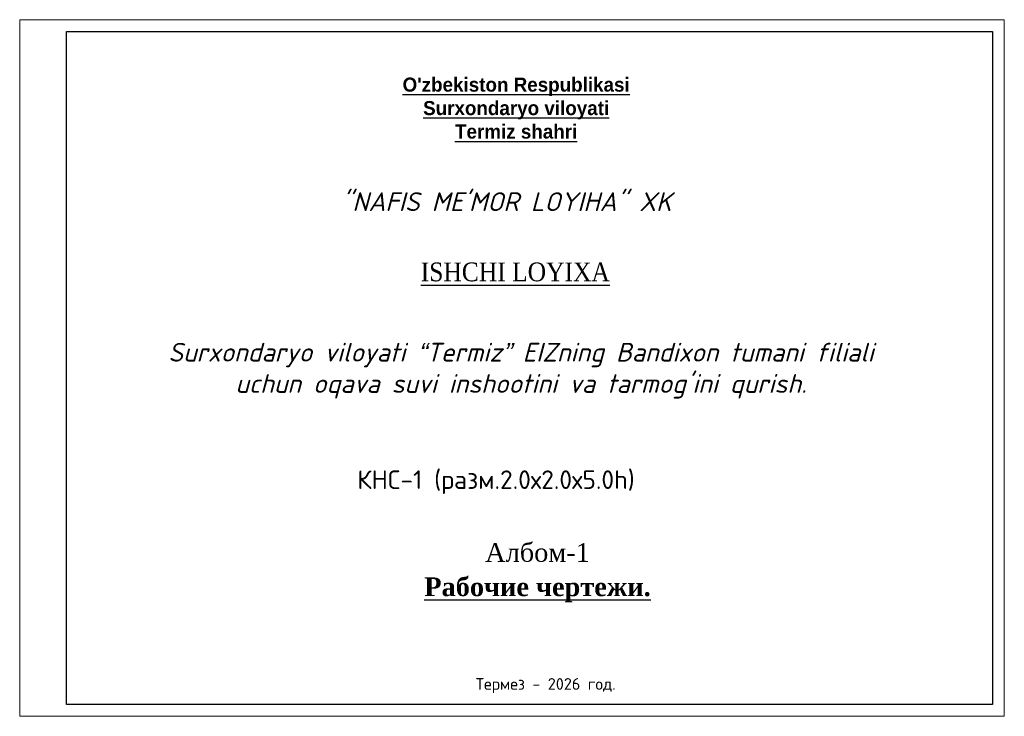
# Model space of a CAD drawing. Header units: millimetres. Extents: x -2765404 to 11272, y -239948 to 1313256.
# Tile 85 of 85: x -121539 to -79539, y 10235 to 39935. Entities that reach past the tile are written whole.
import ezdxf

# ---------------------------------------------------------------- set-up
doc = ezdxf.new("R2010")
doc.units = ezdxf.units.MM
doc.layers.add('PDF _Текст', color=7, linetype='Continuous')
doc.layers.add('СТЕНА', color=7, linetype='Continuous', lineweight=30)
doc.styles.add('PDF ISOCPEUR', font='isocpeur.ttf')
doc.styles.get("Standard").update_dxf_attribs({"font": 'isocpeui.ttf'})
doc.styles.add('Times Nev Roman', font='times.ttf', dxfattribs={"width": 0.9})
doc.styles.add('tiyms', font='times.ttf')

msp = doc.modelspace()

# ---------------------------------------------------------------- linework, layer by layer
at = {"layer": 'СТЕНА', "lineweight": 0}
msp.add_lwpolyline([(-121538.6, 39934.9), (-79538.6, 39934.9), (-79538.6, 10234.9), (-121538.6, 10234.9)], close=True, dxfattribs=at)
at = {"layer": 'СТЕНА', "lineweight": 30}
msp.add_lwpolyline([(-119538.6, 39434.9), (-80038.6, 39434.9), (-80038.6, 10734.9), (-119538.6, 10734.9)], close=True, dxfattribs=at)

# ---------------------------------------------------------------- texts
at = {"lineweight": 25, "ltscale": 5, "insert": (-100361.7, 36162.8), "char_height": 600, "width": 20652.053, "attachment_point": 5}
msp.add_mtext("{\\fPanRoman|b1|i0|c2|p2;\\LO'zbekiston Respublikasi\\PSurxondaryo viloyati\\PTermiz shahri}", dxfattribs=at)
for s, insert, char_height, width, attachment_point in [('"NAFIS ME\'MOR LOYIHA" XK {\\fPanRoman|b0|i0|c2|p2;\\L }', (-107809.2, 32576), 800, 17215.677, 1), ('Surxondaryo viloyati “Termiz” EIZning Bandixon tumani filiali uchun oqava suvi inshootini va tarmog’ini qurish.', (-100155.1, 24969.2), 800, 31336.678, 5), ('{\\fTimes New Roman|b1|i0|c204|p18;\\LРабочие чертежи.}', (-99450.1, 15628.6), 800, 11419.682, 5), ('{\\fISOCPEUR|b0|i0|c204|p34;Термез - 2026 год.}', (-102085.5, 11864), 500, 7169.596, 1)]:
    msp.add_mtext(s, dxfattribs=dict(insert=insert, char_height=char_height, width=width, attachment_point=attachment_point))
at = {"linetype": 'ByBlock', "insert": (-100398.5, 29176.6), "char_height": 800, "width": 9345.678, "attachment_point": 5, "style": 'Times Nev Roman'}
msp.add_mtext('{\\LISHCHI LOYIXA}', dxfattribs=at)
at = {"insert": (-99450.1, 17214.5), "char_height": 800, "width": 4878.061, "attachment_point": 5, "style": 'tiyms'}
msp.add_mtext('Aлбом-1', dxfattribs=at)
at = {"layer": 'PDF _Текст', "insert": (-107137.3, 19713), "char_height": 791.572, "attachment_point": 7, "style": 'PDF ISOCPEUR'}
msp.add_mtext('КНС-1 (разм.2.0х2.0х5.0h)', dxfattribs=at)

doc.saveas('drawing.dxf')
